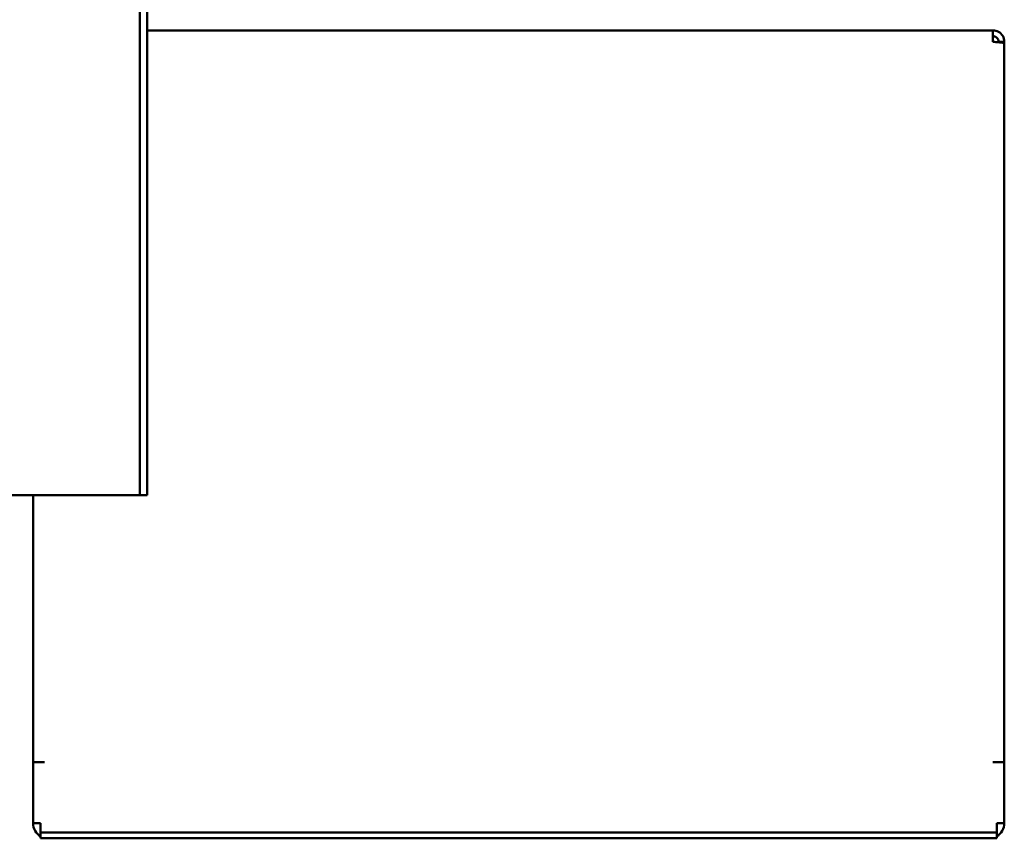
# Model space of a CAD drawing. Header units: millimetres. Extents: x 966 to 1659, y 641 to 1215.
# Tile 2 of 4: x 1330 to 1589, y 641 to 856. Entities that reach past the tile are written whole.
import ezdxf

# ---------------------------------------------------------------- set-up
doc = ezdxf.new("R2010")
doc.units = ezdxf.units.MM
doc.header["$LTSCALE"] = 6.25
doc.layers.add('Widoczne (ISO)', color=7, linetype='Continuous', lineweight=50)

msp = doc.modelspace()

# ---------------------------------------------------------------- linework, layer by layer
at = {"layer": 'Widoczne (ISO)'}
for p, q in [((1361.75, 731.13), (1361.75, 1098.13)), ((1363.75, 731.13), (1363.75, 1098.13)), ((1363.75, 853.13), (1585.75, 853.13)), ((1585.75, 853.13), (1585.75, 850.13)), ((1588.75, 850.13), (1587.25, 850.13)), ((1587.25, 850.01), (1587.25, 850.13)), ((1588.75, 850.13), (1588.75, 849.77)), ((1588.75, 849.77), (1588.75, 661.12)), ((1359.75, 731.13), (1326.75, 731.13)), ((1333.75, 661.12), (1333.75, 731.13)), ((1359.75, 731.13), (1361.75, 731.13)), ((1361.75, 731.13), (1363.75, 731.13)), ((1333.75, 661.12), (1335.75, 661.12)), ((1333.75, 645.12), (1333.75, 661.12)), ((1335.75, 661.12), (1336.75, 661.12)), ((1336.76, 661.12), (1335.75, 661.12)), ((1335.75, 661.12), (1335.75, 661.12)), ((1336.75, 661.12), (1336.76, 661.12)), ((1336.76, 661.12), (1336.76, 661.12)), ((1585.74, 661.12), (1585.74, 661.12)), ((1585.74, 661.12), (1585.75, 661.12)), ((1586.75, 661.12), (1585.74, 661.12)), ((1585.75, 661.12), (1586.75, 661.12)), ((1588.75, 661.12), (1586.75, 661.12)), ((1586.75, 661.12), (1586.75, 661.12)), ((1588.75, 661.12), (1588.75, 645.12)), ((1333.75, 645.12), (1335.75, 645.12)), ((1335.75, 645.12), (1335.75, 644.13)), ((1335.75, 644.13), (1335.75, 642.63)), ((1586.75, 644.13), (1586.75, 645.12)), ((1588.75, 645.12), (1586.75, 645.12)), ((1586.75, 642.63), (1586.75, 644.13)), ((1335.75, 642.63), (1335.75, 641.13)), ((1335.75, 642.63), (1341.75, 642.63)), ((1341.75, 641.13), (1335.75, 641.13)), ((1341.75, 642.63), (1580.75, 642.63)), ((1341.75, 641.13), (1580.75, 641.13)), ((1580.75, 642.63), (1586.75, 642.63)), ((1586.75, 641.13), (1580.75, 641.13)), ((1586.75, 641.13), (1586.75, 642.63))]:
    msp.add_line(p, q, dxfattribs=at)
for centre, start, end in [((1337.75, 645.12), 180, 240), ((1584.75, 645.12), 300, 0)]:
    msp.add_arc(centre, 4, start, end, dxfattribs=at)
for points, knots in [([(1585.75, 853.13), (1586.78, 853.13), (1587.78, 852.56), (1588.32, 851.68), (1588.6, 851.21), (1588.75, 850.67), (1588.75, 850.13)], [0, 0, 0, 0, 0.653377, 0.653377, 0.653377, 1, 1, 1, 1]), ([(1587.25, 850.13), (1587.25, 850.32), (1587.21, 850.51), (1587.06, 850.88), (1586.95, 851.05), (1586.74, 851.25), (1586.67, 851.32), (1586.46, 851.45), (1586.33, 851.52), (1586.04, 851.6), (1585.9, 851.62), (1585.75, 851.62)], [-0.2388222, -0.2388222, -0.2388222, -0.2388222, -0.1794001, -0.1794001, -0.1194116, -0.1194116, -0.0894735, -0.0894735, -0.0446959, -0.0446959, -0.000001, -0.000001, -0.000001, -0.000001]), ([(1587.25, 850.01), (1587.7, 849.97), (1588.47, 849.89), (1588.75, 849.81), (1588.75, 849.77)], [0.3333435, 0.3333435, 0.3333435, 0.3333435, 0.6666667, 1, 1, 1, 1])]:
    msp.add_open_spline(points, degree=3, knots=knots, dxfattribs=at)
for points in [[(1585.75, 850.13), (1586.27, 850.09), (1586.8, 850.05), (1587.25, 850.01)], [(1587.25, 850.01), (1586.8, 850.05), (1586.27, 850.09), (1585.75, 850.13)]]:
    msp.add_open_spline(points, degree=3, dxfattribs=at)

doc.saveas('drawing.dxf')
